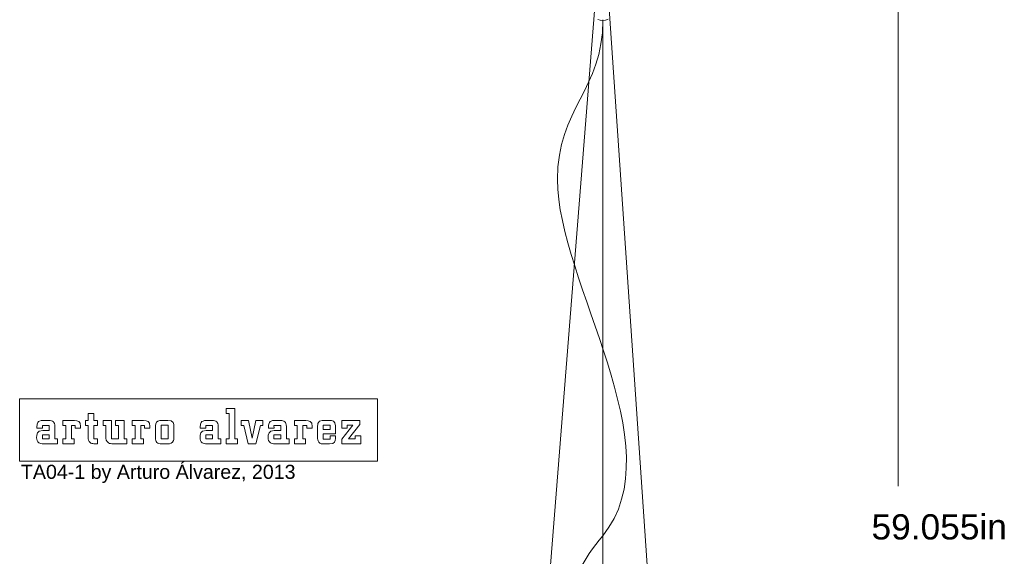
# Model space of a CAD drawing. Header units: millimetres. Extents: x -1853 to -450, y -1731 to 666.
# Tile 10 of 45: x -1853 to -450, y -958 to -192. Entities that reach past the tile are written whole.
import ezdxf

# ---------------------------------------------------------------- set-up
doc = ezdxf.new("R2010")
doc.units = ezdxf.units.MM
doc.header["$MEASUREMENT"] = 0
doc.layers.add('Capa 1', color=7, linetype='Continuous')
doc.styles.get("Standard").update_dxf_attribs({"font": 'tahoma.ttf'})

msp = doc.modelspace()

# ---------------------------------------------------------------- linework, layer by layer
at = {"layer": 'Capa 1', "lineweight": 9}
for points in [[(-1033.5, -174.1), (-1033.5, -174.1), (-1131.6, -1413.4), (-1131.6, -1413.4)], [(-1013.1, -176.8), (-1013.1, -176.8), (-928.3, -1415.7), (-928.3, -1415.7)], [(-1014.5, -191.7), (-1019.5, -193.7), (-1024.4, -193.8), (-1029.3, -192)], [(-1755.3, -754.2), (-1755.3, -754.2), (-1747.1, -754.2), (-1747.1, -754.2)], [(-1755.3, -764), (-1755.3, -764), (-1755.3, -754.2), (-1755.3, -754.2)], [(-1747.1, -754.2), (-1747.1, -754.2), (-1747.1, -764), (-1747.1, -764)], [(-1558.5, -754.1), (-1558.5, -754.1), (-1558.5, -747.1), (-1558.5, -747.1)], [(-1558.5, -747.1), (-1558.5, -747.1), (-1546.4, -747.1), (-1546.4, -747.1)], [(-1554.5, -754.2), (-1554.5, -754.2), (-1558.5, -754.1), (-1558.5, -754.1)], [(-1554.5, -790.1), (-1554.5, -790.1), (-1554.5, -754.2), (-1554.5, -754.2)], [(-1546.4, -747.1), (-1546.4, -747.1), (-1546.4, -790.1), (-1546.4, -790.1)], [(-1828.3, -771.9), (-1828.2, -770.1), (-1828, -768.3), (-1827, -766.8)], [(-1827, -766.8), (-1825.9, -765.1), (-1823.8, -764), (-1819.9, -764)], [(-1819.9, -764), (-1819.9, -764), (-1811.1, -764), (-1811.1, -764)], [(-1811.1, -764), (-1808.7, -764), (-1806.8, -764.1), (-1805, -765.8)], [(-1805, -765.8), (-1803.7, -767.1), (-1802.9, -768.8), (-1802.9, -772.7)], [(-1791.3, -771), (-1791.3, -771), (-1791.3, -764), (-1791.3, -764)], [(-1791.3, -764), (-1791.3, -764), (-1775, -764), (-1775, -764)], [(-1787.4, -771), (-1787.4, -771), (-1791.3, -771), (-1791.3, -771)], [(-1787.4, -790.1), (-1787.4, -790.1), (-1787.4, -771), (-1787.4, -771)], [(-1773.8, -771), (-1773.8, -771), (-1779.3, -771), (-1779.3, -771)], [(-1779.3, -771), (-1779.3, -771), (-1779.3, -790.1), (-1779.3, -790.1)], [(-1775, -764), (-1770.5, -764.2), (-1765.9, -764.8), (-1766.1, -772.5)], [(-1773.8, -774.9), (-1773.8, -774.9), (-1773.8, -771), (-1773.8, -771)], [(-1759.2, -771), (-1759.2, -771), (-1759.2, -764), (-1759.2, -764)], [(-1759.2, -764), (-1759.2, -764), (-1755.3, -764), (-1755.3, -764)], [(-1755.3, -771), (-1755.3, -771), (-1759.2, -771), (-1759.2, -771)], [(-1755.3, -788.5), (-1755.3, -788.5), (-1755.3, -771), (-1755.3, -771)], [(-1747.1, -764), (-1747.1, -764), (-1742.1, -764), (-1742.1, -764)], [(-1742.1, -771), (-1742.1, -771), (-1747.1, -771), (-1747.1, -771)], [(-1747.1, -771), (-1747.1, -771), (-1747.1, -790.1), (-1747.1, -790.1)], [(-1742.1, -764), (-1742.1, -764), (-1742.1, -771), (-1742.1, -771)], [(-1734, -771), (-1734, -771), (-1734, -764), (-1734, -764)], [(-1734, -764), (-1734, -764), (-1721.9, -764), (-1721.9, -764)], [(-1730.1, -771), (-1730.1, -771), (-1734, -771), (-1734, -771)], [(-1730.1, -786.7), (-1730.1, -786.7), (-1730.1, -771), (-1730.1, -771)], [(-1721.9, -764), (-1721.9, -764), (-1721.9, -790.1), (-1721.9, -790.1)], [(-1716.2, -771), (-1716.2, -771), (-1716.2, -764), (-1716.2, -764)], [(-1716.2, -764), (-1716.2, -764), (-1704.2, -764), (-1704.2, -764)], [(-1712.3, -771), (-1712.3, -771), (-1716.2, -771), (-1716.2, -771)], [(-1712.3, -790.1), (-1712.3, -790.1), (-1712.3, -771), (-1712.3, -771)], [(-1704.2, -764), (-1704.2, -764), (-1704.2, -790.1), (-1704.2, -790.1)], [(-1692.5, -771), (-1692.5, -771), (-1692.5, -764), (-1692.5, -764)], [(-1692.5, -764), (-1692.5, -764), (-1676.3, -764), (-1676.3, -764)], [(-1688.6, -771), (-1688.6, -771), (-1692.5, -771), (-1692.5, -771)], [(-1688.6, -790.1), (-1688.6, -790.1), (-1688.6, -771), (-1688.6, -771)], [(-1675, -771), (-1675, -771), (-1680.5, -771), (-1680.5, -771)], [(-1680.5, -771), (-1680.5, -771), (-1680.5, -790.1), (-1680.5, -790.1)], [(-1676.3, -764), (-1671.7, -764.2), (-1667.2, -764.8), (-1667.3, -772.5)], [(-1675, -774.9), (-1675, -774.9), (-1675, -771), (-1675, -771)], [(-1659.6, -773.1), (-1659.6, -770.7), (-1659.6, -766.7), (-1656, -764.8)], [(-1656, -764.8), (-1654.3, -763.9), (-1652.4, -763.8), (-1650.5, -763.8)], [(-1641.5, -770.8), (-1641.5, -770.8), (-1651.4, -770.8), (-1651.4, -770.8)], [(-1651.4, -770.8), (-1651.4, -770.8), (-1651.4, -790.1), (-1651.4, -790.1)], [(-1650.5, -763.8), (-1650.5, -763.8), (-1641.9, -763.8), (-1641.9, -763.8)], [(-1641.9, -763.8), (-1633.6, -763.8), (-1633.3, -768.9), (-1633.3, -772.7)], [(-1641.5, -790.1), (-1641.5, -790.1), (-1641.5, -770.8), (-1641.5, -770.8)], [(-1595.6, -771.9), (-1595.4, -770.1), (-1595.3, -768.3), (-1594.2, -766.8)], [(-1594.2, -766.8), (-1593.1, -765.1), (-1591, -764), (-1587.1, -764)], [(-1578.2, -771), (-1578.2, -771), (-1587.8, -771), (-1587.8, -771)], [(-1587.8, -771), (-1587.8, -771), (-1587.8, -774.9), (-1587.8, -774.9)], [(-1587.1, -764), (-1587.1, -764), (-1578.3, -764), (-1578.3, -764)], [(-1578.3, -764), (-1576, -764), (-1574.1, -764.1), (-1572.2, -765.8)], [(-1578.2, -778.2), (-1578.2, -778.2), (-1578.2, -771), (-1578.2, -771)], [(-1572.2, -765.8), (-1571, -767.1), (-1570.1, -768.8), (-1570.1, -772.7)], [(-1537.5, -771), (-1537.5, -771), (-1537.5, -764), (-1537.5, -764)], [(-1537.5, -764), (-1537.5, -764), (-1526.8, -764), (-1526.8, -764)], [(-1533.6, -771), (-1533.6, -771), (-1537.5, -771), (-1537.5, -771)], [(-1527.5, -797.1), (-1527.5, -797.1), (-1533.6, -771), (-1533.6, -771)], [(-1526.8, -764), (-1526.8, -764), (-1521.8, -789), (-1521.8, -789)], [(-1521.8, -789), (-1521.8, -789), (-1516.5, -764), (-1516.5, -764)], [(-1516.5, -764), (-1516.5, -764), (-1506.3, -764), (-1506.3, -764)], [(-1510, -771), (-1510, -771), (-1516.3, -797.1), (-1516.3, -797.1)], [(-1506.3, -771), (-1506.3, -771), (-1510, -771), (-1510, -771)], [(-1506.3, -764), (-1506.3, -764), (-1506.3, -771), (-1506.3, -771)], [(-1498.3, -771.9), (-1498.2, -770.1), (-1498, -768.3), (-1497, -766.8)], [(-1497, -766.8), (-1495.9, -765.1), (-1493.8, -764), (-1489.9, -764)], [(-1480.9, -771), (-1480.9, -771), (-1490.6, -771), (-1490.6, -771)], [(-1490.6, -771), (-1490.6, -771), (-1490.5, -774.9), (-1490.5, -774.9)], [(-1489.9, -764), (-1489.9, -764), (-1481.1, -764), (-1481.1, -764)], [(-1481.1, -764), (-1478.8, -764), (-1476.8, -764.1), (-1475, -765.8)], [(-1480.9, -778.2), (-1480.9, -778.2), (-1480.9, -771), (-1480.9, -771)], [(-1475, -765.8), (-1473.7, -767.1), (-1472.9, -768.8), (-1472.9, -772.7)], [(-1461.3, -771), (-1461.3, -771), (-1461.3, -764), (-1461.3, -764)], [(-1461.3, -764), (-1461.3, -764), (-1445, -764), (-1445, -764)], [(-1457.4, -771), (-1457.4, -771), (-1461.3, -771), (-1461.3, -771)], [(-1457.4, -790.1), (-1457.4, -790.1), (-1457.4, -771), (-1457.4, -771)], [(-1443.8, -771), (-1443.8, -771), (-1449.3, -771), (-1449.3, -771)], [(-1449.3, -771), (-1449.3, -771), (-1449.3, -790.1), (-1449.3, -790.1)], [(-1445, -764), (-1440.5, -764.2), (-1435.9, -764.8), (-1436.1, -772.5)], [(-1443.8, -774.9), (-1443.8, -774.9), (-1443.8, -771), (-1443.8, -771)], [(-1428.5, -773.6), (-1428.5, -771.2), (-1428.5, -768.7), (-1427.1, -766.7)], [(-1427.1, -766.7), (-1425.1, -763.9), (-1422.6, -763.9), (-1419.7, -763.8)], [(-1410.6, -770.7), (-1410.6, -770.7), (-1420.5, -770.7), (-1420.5, -770.7)], [(-1420.5, -770.7), (-1420.5, -770.7), (-1420.5, -777), (-1420.5, -777)], [(-1419.7, -763.8), (-1419.7, -763.8), (-1411.5, -763.8), (-1411.5, -763.8)], [(-1411.5, -763.8), (-1407.9, -763.8), (-1402.9, -764.1), (-1402.9, -771.6)], [(-1410.6, -777), (-1410.6, -777), (-1410.6, -770.7), (-1410.6, -770.7)], [(-1402.9, -771.6), (-1402.9, -771.6), (-1402.9, -783.2), (-1402.9, -783.2)], [(-1393.9, -774.9), (-1393.9, -774.9), (-1393.9, -764), (-1393.9, -764)], [(-1393.9, -764), (-1393.9, -764), (-1368.2, -764), (-1368.2, -764)], [(-1393.9, -790.7), (-1393.9, -790.7), (-1378, -770.6), (-1378, -770.6)], [(-1378, -770.6), (-1378, -770.6), (-1386.3, -770.6), (-1386.3, -770.6)], [(-1386.3, -770.6), (-1386.3, -770.6), (-1386.3, -774.9), (-1386.3, -774.9)], [(-1368.2, -769.9), (-1368.2, -769.9), (-1384.2, -790.1), (-1384.2, -790.1)], [(-1368.2, -764), (-1368.2, -764), (-1368.2, -769.9), (-1368.2, -769.9)], [(-1828.8, -788.6), (-1828.8, -783.1), (-1828.6, -778.5), (-1820.2, -778.2)], [(-1810.9, -784.6), (-1810.9, -784.6), (-1820.5, -784.6), (-1820.5, -784.6)], [(-1820.5, -784.6), (-1820.5, -784.6), (-1820.5, -790.1), (-1820.5, -790.1)], [(-1810.9, -790.1), (-1810.9, -790.1), (-1810.9, -784.6), (-1810.9, -784.6)], [(-1802.9, -772.7), (-1802.9, -772.7), (-1802.9, -790.1), (-1802.9, -790.1)], [(-1766.1, -774.9), (-1766.1, -774.9), (-1773.8, -774.9), (-1773.8, -774.9)], [(-1766.1, -772.5), (-1766.1, -772.5), (-1766.1, -774.9), (-1766.1, -774.9)], [(-1667.3, -774.9), (-1667.3, -774.9), (-1675, -774.9), (-1675, -774.9)], [(-1667.3, -772.5), (-1667.3, -772.5), (-1667.3, -774.9), (-1667.3, -774.9)], [(-1659.6, -789), (-1659.6, -789), (-1659.6, -773.1), (-1659.6, -773.1)], [(-1633.3, -772.7), (-1633.3, -772.7), (-1633.3, -787.1), (-1633.3, -787.1)], [(-1596, -788.6), (-1596, -783.1), (-1595.8, -778.5), (-1587.4, -778.2)], [(-1595.6, -774.9), (-1595.6, -774.9), (-1595.6, -771.9), (-1595.6, -771.9)], [(-1587.8, -774.9), (-1587.8, -774.9), (-1595.6, -774.9), (-1595.6, -774.9)], [(-1578.2, -784.6), (-1578.2, -784.6), (-1587.8, -784.6), (-1587.8, -784.6)], [(-1587.8, -784.6), (-1587.8, -784.6), (-1587.8, -790.1), (-1587.8, -790.1)], [(-1587.4, -778.2), (-1587.4, -778.2), (-1578.2, -778.2), (-1578.2, -778.2)], [(-1578.2, -790.1), (-1578.2, -790.1), (-1578.2, -784.6), (-1578.2, -784.6)], [(-1570.1, -772.7), (-1570.1, -772.7), (-1570.1, -790.1), (-1570.1, -790.1)], [(-1498.8, -788.6), (-1498.8, -783.1), (-1498.6, -778.5), (-1490.2, -778.2)], [(-1498.3, -774.9), (-1498.3, -774.9), (-1498.3, -771.9), (-1498.3, -771.9)], [(-1490.5, -774.9), (-1490.5, -774.9), (-1498.3, -774.9), (-1498.3, -774.9)], [(-1480.9, -784.6), (-1480.9, -784.6), (-1490.6, -784.6), (-1490.6, -784.6)], [(-1490.6, -784.6), (-1490.6, -784.6), (-1490.6, -790.1), (-1490.6, -790.1)], [(-1490.2, -778.2), (-1490.2, -778.2), (-1480.9, -778.2), (-1480.9, -778.2)], [(-1480.9, -790.1), (-1480.9, -790.1), (-1480.9, -784.6), (-1480.9, -784.6)], [(-1472.9, -772.7), (-1472.9, -772.7), (-1472.9, -790.1), (-1472.9, -790.1)], [(-1436.1, -774.9), (-1436.1, -774.9), (-1443.8, -774.9), (-1443.8, -774.9)], [(-1436.1, -772.5), (-1436.1, -772.5), (-1436.1, -774.9), (-1436.1, -774.9)], [(-1428.5, -787.6), (-1428.5, -787.6), (-1428.5, -773.6), (-1428.5, -773.6)], [(-1420.5, -777), (-1420.5, -777), (-1410.6, -777), (-1410.6, -777)], [(-1402.9, -783.2), (-1402.9, -783.2), (-1420.5, -783.2), (-1420.5, -783.2)], [(-1420.5, -783.2), (-1420.5, -783.2), (-1420.5, -790.4), (-1420.5, -790.4)], [(-1386.3, -774.9), (-1386.3, -774.9), (-1393.9, -774.9), (-1393.9, -774.9)], [(-1825.6, -795.8), (-1828.2, -794), (-1828.8, -791.6), (-1828.8, -788.6)], [(-1818.4, -797.1), (-1822.8, -797.1), (-1823.8, -796.9), (-1825.6, -795.8)], [(-1820.5, -790.1), (-1820.5, -790.1), (-1810.9, -790.1), (-1810.9, -790.1)], [(-1799, -797.1), (-1799, -797.1), (-1818.4, -797.1), (-1818.4, -797.1)], [(-1802.9, -790.1), (-1802.9, -790.1), (-1799, -790.1), (-1799, -790.1)], [(-1799, -790.1), (-1799, -790.1), (-1799, -797.1), (-1799, -797.1)], [(-1791.3, -797.1), (-1791.3, -797.1), (-1791.3, -790.1), (-1791.3, -790.1)], [(-1791.3, -790.1), (-1791.3, -790.1), (-1787.4, -790.1), (-1787.4, -790.1)], [(-1775.5, -797.1), (-1775.5, -797.1), (-1791.3, -797.1), (-1791.3, -797.1)], [(-1779.3, -790.1), (-1779.3, -790.1), (-1775.5, -790.1), (-1775.5, -790.1)], [(-1775.5, -790.1), (-1775.5, -790.1), (-1775.5, -797.1), (-1775.5, -797.1)], [(-1752.7, -795.6), (-1755.2, -793.7), (-1755.3, -790.7), (-1755.3, -788.5)], [(-1747.2, -797.1), (-1749.2, -797), (-1751.1, -796.9), (-1752.7, -795.6)], [(-1742.1, -797.1), (-1742.1, -797.1), (-1747.2, -797.1), (-1747.2, -797.1)], [(-1747.1, -790.1), (-1747.1, -790.1), (-1742.1, -790.1), (-1742.1, -790.1)], [(-1742.1, -790.1), (-1742.1, -790.1), (-1742.1, -797.1), (-1742.1, -797.1)], [(-1726.5, -795.9), (-1730, -793.8), (-1730.1, -790.2), (-1730.1, -786.7)], [(-1720.1, -797.1), (-1722.4, -797), (-1724.5, -797.1), (-1726.5, -795.9)], [(-1721.9, -790.1), (-1721.9, -790.1), (-1712.3, -790.1), (-1712.3, -790.1)], [(-1700.2, -797.1), (-1700.2, -797.1), (-1720.1, -797.1), (-1720.1, -797.1)], [(-1704.2, -790.1), (-1704.2, -790.1), (-1700.2, -790.1), (-1700.2, -790.1)], [(-1700.2, -790.1), (-1700.2, -790.1), (-1700.2, -797.1), (-1700.2, -797.1)], [(-1692.5, -797.1), (-1692.5, -797.1), (-1692.5, -790.1), (-1692.5, -790.1)], [(-1692.5, -790.1), (-1692.5, -790.1), (-1688.6, -790.1), (-1688.6, -790.1)], [(-1676.7, -797.1), (-1676.7, -797.1), (-1692.5, -797.1), (-1692.5, -797.1)], [(-1680.5, -790.1), (-1680.5, -790.1), (-1676.7, -790.1), (-1676.7, -790.1)], [(-1676.7, -790.1), (-1676.7, -790.1), (-1676.7, -797.1), (-1676.7, -797.1)], [(-1659.5, -790.7), (-1659.6, -790), (-1659.6, -789.5), (-1659.6, -789)], [(-1655.9, -796.4), (-1658.2, -795.2), (-1659.2, -793.1), (-1659.5, -790.7)], [(-1649.9, -797.3), (-1651.9, -797.3), (-1654, -797.3), (-1655.9, -796.4)], [(-1651.4, -790.1), (-1651.4, -790.1), (-1641.5, -790.1), (-1641.5, -790.1)], [(-1641.1, -797.3), (-1641.1, -797.3), (-1649.9, -797.3), (-1649.9, -797.3)], [(-1633.7, -792.3), (-1634.9, -797), (-1639.1, -797.2), (-1641.1, -797.3)], [(-1633.3, -787.1), (-1633.3, -788.8), (-1633.3, -790.7), (-1633.7, -792.3)], [(-1592.9, -795.8), (-1595.5, -794), (-1596, -791.6), (-1596, -788.6)], [(-1585.7, -797.1), (-1590, -797.1), (-1591.1, -796.9), (-1592.9, -795.8)], [(-1587.8, -790.1), (-1587.8, -790.1), (-1578.2, -790.1), (-1578.2, -790.1)], [(-1566.3, -797.1), (-1566.3, -797.1), (-1585.7, -797.1), (-1585.7, -797.1)], [(-1570.1, -790.1), (-1570.1, -790.1), (-1566.3, -790.1), (-1566.3, -790.1)], [(-1566.3, -790.1), (-1566.3, -790.1), (-1566.3, -797.1), (-1566.3, -797.1)], [(-1558.5, -790.1), (-1558.5, -790.1), (-1554.5, -790.1), (-1554.5, -790.1)], [(-1558.5, -797.1), (-1558.5, -797.1), (-1558.5, -790.1), (-1558.5, -790.1)], [(-1542.6, -797.1), (-1542.6, -797.1), (-1558.5, -797.1), (-1558.5, -797.1)], [(-1546.4, -790.1), (-1546.4, -790.1), (-1542.6, -790.1), (-1542.6, -790.1)], [(-1542.6, -790.1), (-1542.6, -790.1), (-1542.6, -797.1), (-1542.6, -797.1)], [(-1516.3, -797.1), (-1516.3, -797.1), (-1527.5, -797.1), (-1527.5, -797.1)], [(-1495.6, -795.8), (-1498.2, -794), (-1498.8, -791.6), (-1498.8, -788.6)], [(-1488.5, -797.1), (-1492.8, -797.1), (-1493.9, -796.9), (-1495.6, -795.8)], [(-1490.6, -790.1), (-1490.6, -790.1), (-1480.9, -790.1), (-1480.9, -790.1)], [(-1469, -797.1), (-1469, -797.1), (-1488.5, -797.1), (-1488.5, -797.1)], [(-1472.9, -790.1), (-1472.9, -790.1), (-1469, -790.1), (-1469, -790.1)], [(-1469, -790.1), (-1469, -790.1), (-1469, -797.1), (-1469, -797.1)], [(-1461.3, -797.1), (-1461.3, -797.1), (-1461.3, -790.1), (-1461.3, -790.1)], [(-1461.3, -790.1), (-1461.3, -790.1), (-1457.4, -790.1), (-1457.4, -790.1)], [(-1445.5, -797.1), (-1445.5, -797.1), (-1461.3, -797.1), (-1461.3, -797.1)], [(-1449.3, -790.1), (-1449.3, -790.1), (-1445.5, -790.1), (-1445.5, -790.1)], [(-1445.5, -790.1), (-1445.5, -790.1), (-1445.5, -797.1), (-1445.5, -797.1)], [(-1426.8, -794.8), (-1428.6, -792.7), (-1428.4, -790.2), (-1428.5, -787.6)], [(-1420, -797.3), (-1421.8, -797.4), (-1424.7, -797.4), (-1426.8, -794.8)], [(-1420.5, -790.4), (-1420.5, -790.4), (-1410.6, -790.4), (-1410.6, -790.4)], [(-1411.3, -797.3), (-1411.3, -797.3), (-1420, -797.3), (-1420, -797.3)], [(-1402.9, -789.9), (-1403, -792.9), (-1403.6, -797.4), (-1411.3, -797.3)], [(-1410.6, -790.4), (-1410.6, -790.4), (-1410.6, -786), (-1410.6, -786)], [(-1410.6, -786), (-1410.6, -786), (-1402.9, -786), (-1402.9, -786)], [(-1402.9, -786), (-1402.9, -786), (-1402.9, -789.9), (-1402.9, -789.9)], [(-1393.9, -797.1), (-1393.9, -797.1), (-1393.9, -790.7), (-1393.9, -790.7)], [(-1367, -797.1), (-1367, -797.1), (-1393.9, -797.1), (-1393.9, -797.1)], [(-1384.2, -790.1), (-1384.2, -790.1), (-1374.8, -790.1), (-1374.8, -790.1)], [(-1374.8, -790.1), (-1374.8, -790.1), (-1374.8, -786), (-1374.8, -786)], [(-1374.8, -786), (-1374.8, -786), (-1367, -786), (-1367, -786)], [(-1367, -786), (-1367, -786), (-1367, -797.1), (-1367, -797.1)]]:
    msp.add_open_spline(points, degree=3, dxfattribs=at)
at = {"layer": 'Capa 1', "color": 1, "lineweight": 0}
msp.add_open_spline([(-601.3, -180.8), (-601.3, -180.8), (-601.3, -857.6), (-601.3, -857.6)], degree=3, dxfattribs=at)
at = {"layer": 'Capa 1', "lineweight": 9}
for points, knots in [([(-1021.9, -193.3), (-1021.9, -290.9), (-1086.7, -319.6), (-1086.7, -420.2), (-1086.7, -420.2), (-1086.7, -566.6), (-918.3, -802.1), (-1022.2, -928.5), (-1022.2, -928.5), (-1075.9, -991.7), (-1107.8, -1093.5), (-1093.8, -1178.4), (-1093.8, -1178.4), (-1079.6, -1264.4), (-1061.3, -1344), (-1036.6, -1413.3)], [0, 0, 0, 0, 0.2, 0.2, 0.2, 0.2, 0.4, 0.4, 0.4, 0.4, 0.6, 0.6, 0.6, 0.6, 1, 1, 1, 1]), ([(-1022.1, -1413.2), (-1022.1, -1413.2), (-1021.9, -192.5), (-1021.9, -192.5), (-1021.9, -192.5), (-1021.9, -192.5), (-1022.1, -1413.2), (-1022.1, -1413.2)], [0, 0, 0, 0, 0.333333, 0.333333, 0.333333, 0.333333, 1, 1, 1, 1]), ([(-1853, -733.1), (-1853, -733.1), (-1342.9, -733.1), (-1342.9, -733.1), (-1342.9, -733.1), (-1342.9, -733.1), (-1342.9, -821.9), (-1342.9, -821.9), (-1342.9, -821.9), (-1342.9, -821.9), (-1853, -821.9), (-1853, -821.9), (-1853, -821.9), (-1853, -821.9), (-1853, -733.1), (-1853, -733.1)], [0, 0, 0, 0, 0.2, 0.2, 0.2, 0.2, 0.4, 0.4, 0.4, 0.4, 0.6, 0.6, 0.6, 0.6, 1, 1, 1, 1]), ([(-1820.2, -778.2), (-1820.2, -778.2), (-1810.9, -778.2), (-1810.9, -778.2), (-1810.9, -778.2), (-1810.9, -778.2), (-1810.9, -771), (-1810.9, -771), (-1810.9, -771), (-1810.9, -771), (-1820.5, -771), (-1820.5, -771), (-1820.5, -771), (-1820.5, -771), (-1820.5, -774.9), (-1820.5, -774.9), (-1820.5, -774.9), (-1820.5, -774.9), (-1828.3, -774.9), (-1828.3, -774.9), (-1828.3, -774.9), (-1828.3, -774.9), (-1828.3, -771.9), (-1828.3, -771.9)], [0, 0, 0, 0, 0.142857, 0.142857, 0.142857, 0.142857, 0.285714, 0.285714, 0.285714, 0.285714, 0.428571, 0.428571, 0.428571, 0.428571, 0.571429, 0.571429, 0.571429, 0.571429, 0.714286, 0.714286, 0.714286, 0.714286, 1, 1, 1, 1])]:
    msp.add_open_spline(points, degree=3, knots=knots, dxfattribs=at)

# ---------------------------------------------------------------- texts
at = {"layer": 'Capa 1', "insert": (-1851.2, -827.2), "char_height": 20, "width": 508.746, "attachment_point": 1}
msp.add_mtext('\\fArial;TA04-1 by Arturo Álvarez, 2013', dxfattribs=at)
at = {"layer": 'Capa 1', "color": 1, "insert": (-639.1, -897.7), "char_height": 36, "width": 101.201, "attachment_point": 1}
msp.add_mtext('{\\fArial|b0|i0|c0|p34;59.055in}', dxfattribs=at)

doc.saveas('drawing.dxf')
